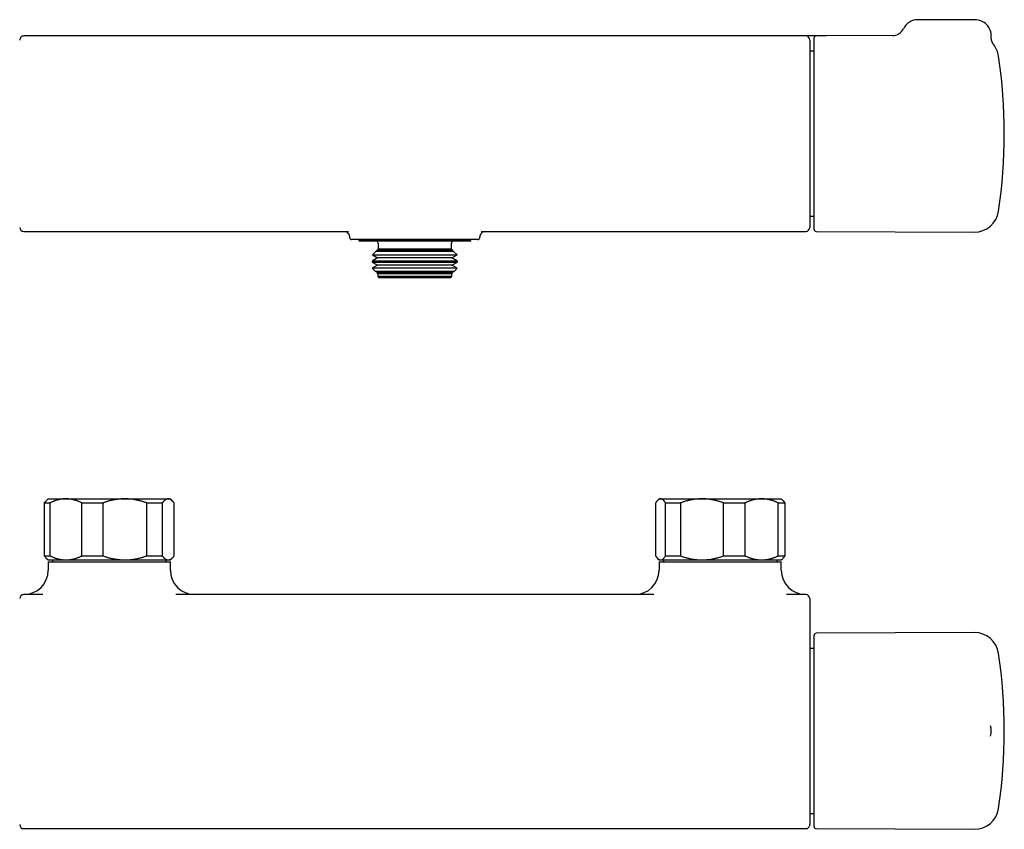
# Model space of a CAD drawing. Header units: millimetres. Extents: x 8 to 671, y 12 to 335.
# Tile 2 of 5: x 185 to 427, y 136 to 335. Entities that reach past the tile are written whole.
import ezdxf

# ---------------------------------------------------------------- set-up
doc = ezdxf.new("R2010")
doc.units = ezdxf.units.MM

msp = doc.modelspace()

# ---------------------------------------------------------------- linework, layer by layer
at = {"color": 7, "linetype": 'Continuous', "lineweight": 30}
for p, q in [((419.7, 334.5), (405.7, 334.5)), ((383.28, 330.51), (186.15, 330.51)), ((380.2, 283), (380.2, 330)), ((399.43, 330.58), (380.7, 330.5)), ((380.2, 326.77), (379.15, 326.77)), ((424.31, 328.33), (424.31, 328.33)), ((379.15, 286.23), (380.2, 286.23)), ((186.15, 282.49), (265.88, 282.49)), ((266.15, 280.98), (266.15, 280.98)), ((267.78, 280.5), (267.65, 280.5)), ((268.4, 280.5), (268.4, 280.3)), ((293.02, 280.5), (271.28, 280.5)), ((295.9, 280.3), (295.9, 280.5)), ((296.64, 280.5), (296.52, 280.5)), ((298.15, 280.98), (298.15, 280.98)), ((298.42, 282.49), (378.15, 282.49)), ((378.15, 282.49), (378.15, 282.49)), ((380.7, 282.5), (419.53, 282.33)), ((268.4, 280.3), (268.6, 280.1)), ((295.9, 280.3), (268.4, 280.3)), ((295.7, 280.1), (268.6, 280.1)), ((273.15, 278.1), (272.91, 277.86)), ((273.15, 279.6), (273.15, 278.1)), ((291.15, 278.1), (273.15, 278.1)), ((291.15, 278.1), (291.15, 279.6)), ((291.39, 277.86), (291.15, 278.1)), ((295.7, 280.1), (295.9, 280.3)), ((273.03, 275.99), (271.67, 275.21)), ((272.6, 277.55), (271.77, 276.72)), ((271.77, 276.72), (273.03, 275.99)), ((271.77, 276.72), (285.19, 276.72)), ((273.03, 277.79), (272.6, 277.55)), ((291.7, 277.55), (272.6, 277.55)), ((272.91, 277.86), (273.03, 277.79)), ((272.91, 277.86), (284.86, 277.86)), ((291.27, 277.79), (273.03, 277.79)), ((291.27, 275.99), (273.03, 275.99)), ((284.86, 277.86), (291.39, 277.86)), ((285.19, 276.72), (292.53, 276.72)), ((291.27, 277.79), (291.39, 277.86)), ((291.7, 277.55), (291.27, 277.79)), ((291.27, 275.99), (292.53, 276.72)), ((292.63, 275.21), (291.27, 275.99)), ((292.53, 276.72), (291.7, 277.55)), ((271.67, 275.21), (271.67, 274.98)), ((292.63, 275.21), (271.67, 275.21)), ((271.67, 274.98), (273.03, 274.19)), ((271.67, 274.98), (285.22, 274.98)), ((273.03, 274.19), (271.71, 273.44)), ((271.71, 273.44), (272.39, 272.76)), ((292.59, 273.44), (271.71, 273.44)), ((291.27, 274.19), (273.03, 274.19)), ((285.22, 274.98), (292.63, 274.98)), ((291.27, 274.19), (292.63, 274.98)), ((292.59, 273.44), (291.27, 274.19)), ((291.91, 272.76), (292.59, 273.44)), ((292.63, 274.98), (292.63, 275.21)), ((272.39, 272.76), (273.03, 272.39)), ((272.39, 272.76), (285.01, 272.76)), ((273.03, 272.39), (272.85, 272.3)), ((272.85, 272.3), (273.05, 272.1)), ((291.45, 272.3), (272.85, 272.3)), ((291.27, 272.39), (273.03, 272.39)), ((273.05, 272.1), (273.05, 271.4)), ((291.25, 272.1), (273.05, 272.1)), ((273.05, 271.4), (273.35, 271.1)), ((291.25, 271.4), (273.05, 271.4)), ((290.95, 271.1), (273.35, 271.1)), ((285.01, 272.76), (291.91, 272.76)), ((290.95, 271.1), (291.25, 271.4)), ((291.25, 272.1), (291.45, 272.3)), ((291.25, 271.4), (291.25, 272.1)), ((291.27, 272.39), (291.91, 272.76)), ((291.45, 272.3), (291.27, 272.39)), ((191.21, 215.81), (192.58, 215.81)), ((191.21, 202.81), (191.21, 215.81)), ((192.15, 216.81), (191.6, 216.27)), ((192.15, 216.81), (196.5, 216.81)), ((192.58, 215.81), (192.58, 202.81)), ((196.5, 216.81), (210.98, 216.81)), ((200.43, 215.81), (205.6, 215.81)), ((200.43, 202.81), (200.43, 215.81)), ((205.6, 215.81), (205.6, 202.81)), ((210.98, 216.81), (221.62, 216.81)), ((216.36, 202.81), (216.36, 215.81)), ((216.36, 215.81), (220.16, 215.81)), ((220.16, 215.81), (220.16, 202.81)), ((221.62, 216.81), (222.15, 216.81)), ((222.69, 216.27), (222.15, 216.81)), ((223.08, 202.81), (223.08, 215.81)), ((341.29, 215.81), (341.29, 202.81)), ((342.15, 216.81), (341.78, 216.44)), ((342.15, 216.81), (342.51, 216.81)), ((342.51, 216.81), (352.67, 216.81)), ((343.73, 215.81), (347.36, 215.81)), ((343.73, 202.81), (343.73, 215.81)), ((347.36, 215.81), (347.36, 202.81)), ((352.67, 216.81), (367.31, 216.81)), ((357.99, 202.81), (357.99, 215.81)), ((357.99, 215.81), (363.21, 215.81)), ((363.21, 215.81), (363.21, 202.81)), ((367.31, 216.81), (372.15, 216.81)), ((371.41, 202.81), (371.41, 215.81)), ((371.41, 215.81), (373, 215.81)), ((372.52, 216.44), (372.15, 216.81)), ((373, 215.81), (373, 202.81)), ((191.21, 202.81), (192.58, 202.81)), ((191.6, 202.36), (192.15, 201.81)), ((192.15, 201.81), (196.5, 201.81)), ((192.15, 201.31), (192.15, 199.31)), ((192.15, 201.31), (222.15, 201.31)), ((193.19, 201.81), (193.19, 201.31)), ((196.5, 201.81), (210.98, 201.81)), ((200.43, 202.81), (205.6, 202.81)), ((210.98, 201.81), (221.62, 201.81)), ((216.36, 202.81), (220.16, 202.81)), ((221.11, 201.31), (221.11, 201.81)), ((221.62, 201.81), (222.15, 201.81)), ((222.15, 201.81), (222.69, 202.36)), ((222.15, 199.31), (222.15, 201.31)), ((341.78, 202.18), (342.15, 201.81)), ((342.15, 201.81), (342.51, 201.81)), ((342.15, 201.31), (342.15, 199.31)), ((342.15, 201.31), (372.15, 201.31)), ((342.51, 201.81), (352.67, 201.81)), ((343.19, 201.81), (343.19, 201.31)), ((343.73, 202.81), (347.36, 202.81)), ((352.67, 201.81), (367.31, 201.81)), ((357.99, 202.81), (363.21, 202.81)), ((367.31, 201.81), (372.15, 201.81)), ((371.11, 201.31), (371.11, 201.81)), ((371.41, 202.81), (373, 202.81)), ((372.15, 201.81), (372.52, 202.18)), ((372.15, 199.31), (372.15, 201.31)), ((190.84, 193.31), (186.15, 193.31)), ((340.84, 193.31), (223.46, 193.31)), ((378.15, 193.31), (373.46, 193.31)), ((419.53, 183.98), (380.7, 183.81)), ((380.2, 159.81), (380.2, 183.31)), ((380.2, 180.08), (379.15, 180.08)), ((380.2, 136.31), (380.2, 159.81)), ((423.49, 158.52), (423.49, 158.53)), ((379.15, 139.54), (380.2, 139.54)), ((186.15, 135.8), (378.15, 135.8)), ((380.7, 135.81), (419.53, 135.64))]:
    msp.add_line(p, q, dxfattribs=at)
for centre, radius, start, end in [((405.7, 330.5), 4, 90, 153.8603), ((419.7, 330.5), 4, 357.2494, 90), ((399.42, 333.58), 3, 270.2669, 333.8615), ((186.15, 329.51), 1, 89.9991, 179.9995), ((378.15, 329.51), 1, 360, 89.9974), ((380.7, 330), 0.5, 90.25, 180), ((419.56, 324.67), 6, 8.4268, 37.6088), ((296.9, 306.5), 130, 351.5732, 8.4268), ((419.56, 288.33), 6, 269.75, 351.5732), ((186.15, 283.49), 1, 180.0025, 270.0001), ((378.15, 283.49), 1, 269.9995, 359.9988), ((380.7, 283), 0.5, 180, 269.75), ((266.65, 281), 0.5, 181.8624, 269.9996), ((297.65, 281), 0.5, 270, 358.1372), ((272.65, 279.6), 0.5, 0, 90), ((291.65, 279.6), 0.5, 90, 180), ((186.15, 199.31), 6, 270, 0), ((228.15, 199.31), 6, 180, 270), ((336.15, 199.31), 6, 270, 0), ((378.15, 199.31), 6, 180, 270), ((186.15, 192.31), 1, 90, 180), ((378.15, 192.31), 1, 0, 90), ((380.7, 183.31), 0.5, 90.25, 180), ((419.56, 177.98), 6, 8.4268, 90.25), ((296.9, 159.81), 130, 351.5732, 8.4268), ((419.7, 159.81), 4, 341.2599, 18.7557), ((419.56, 141.64), 6, 269.75, 351.5732), ((186.15, 136.8), 1, 180.0002, 269.9992), ((378.15, 136.8), 1, 269.9995, 359.9997), ((380.7, 136.31), 0.5, 180, 269.75)]:
    msp.add_arc(centre, radius, start, end, dxfattribs=at)
for points, knots in [([(379.15, 329.51), (379.15, 329.51), (379.15, 329.51), (379.15, 329.5), (379.15, 329.49), (379.15, 329.46), (379.15, 329.42), (379.15, 329.37), (379.15, 329.32), (379.15, 329.25), (379.15, 329.17), (379.15, 329.09), (379.15, 328.99), (379.15, 328.88), (379.15, 328.77), (379.15, 328.64), (379.15, 328.51), (379.15, 328.37), (379.15, 328.21), (379.15, 328.05), (379.15, 327.87), (379.15, 327.68), (379.15, 327.48), (379.15, 327.27), (379.15, 327.05), (379.15, 326.82), (379.15, 326.59), (379.15, 326.35), (379.15, 326.1), (379.15, 325.85), (379.15, 325.59), (379.15, 325.32), (379.15, 325.04), (379.15, 324.75), (379.15, 324.46), (379.15, 324.15), (379.15, 323.83), (379.15, 323.5), (379.15, 323.16), (379.15, 322.81), (379.15, 322.45), (379.15, 322.09), (379.15, 321.73), (379.15, 321.37), (379.15, 321), (379.15, 320.63), (379.15, 320.25), (379.15, 319.86), (379.15, 319.47), (379.15, 319.07), (379.15, 318.67), (379.15, 318.26), (379.15, 317.83), (379.15, 317.39), (379.15, 316.95), (379.15, 316.5), (379.15, 316.05), (379.15, 315.59), (379.15, 315.15), (379.15, 314.7), (379.15, 314.26), (379.15, 313.81), (379.15, 313.35), (379.15, 312.9), (379.15, 312.44), (379.15, 311.98), (379.15, 311.51), (379.15, 311.04), (379.15, 310.56), (379.15, 310.07), (379.15, 309.57), (379.15, 309.08), (379.15, 308.58), (379.15, 308.09), (379.15, 307.61), (379.15, 307.13), (379.15, 306.66), (379.15, 306.19), (379.15, 305.71), (379.15, 305.24), (379.15, 304.76), (379.15, 304.28), (379.15, 303.8), (379.15, 303.32), (379.15, 302.84), (379.15, 302.35), (379.15, 301.86), (379.15, 301.37), (379.15, 300.88), (379.15, 300.41), (379.15, 299.94), (379.15, 299.49), (379.15, 299.04), (379.15, 298.59), (379.15, 298.14), (379.15, 297.7), (379.15, 297.26), (379.15, 296.83), (379.15, 296.4), (379.15, 295.97), (379.15, 295.53), (379.15, 295.1), (379.15, 294.67), (379.15, 294.24), (379.15, 293.82), (379.15, 293.41), (379.15, 293.02), (379.15, 292.63), (379.15, 292.26), (379.15, 291.88), (379.15, 291.52), (379.15, 291.16), (379.15, 290.81), (379.15, 290.46), (379.15, 290.12), (379.15, 289.79), (379.15, 289.45), (379.15, 289.12), (379.15, 288.8), (379.15, 288.48), (379.15, 288.17), (379.15, 287.88), (379.15, 287.6), (379.15, 287.33), (379.15, 287.07), (379.15, 286.82), (379.15, 286.58), (379.15, 286.34), (379.15, 286.12), (379.15, 285.9), (379.15, 285.69), (379.15, 285.49), (379.15, 285.3), (379.15, 285.11), (379.15, 284.93), (379.15, 284.76), (379.15, 284.6), (379.15, 284.45), (379.15, 284.32), (379.15, 284.2), (379.15, 284.08), (379.15, 283.98), (379.15, 283.89), (379.15, 283.8), (379.15, 283.73), (379.15, 283.67), (379.15, 283.61), (379.15, 283.57), (379.15, 283.53), (379.15, 283.5), (379.15, 283.49), (379.15, 283.49), (379.15, 283.49)], [0, 0, 0, 0, 0.003366, 0.009755, 0.016144, 0.022531, 0.029016, 0.035503, 0.041989, 0.048474, 0.055056, 0.061637, 0.06823, 0.074823, 0.081395, 0.087968, 0.094541, 0.101139, 0.107737, 0.114335, 0.121226, 0.128118, 0.135009, 0.14193, 0.148851, 0.155771, 0.162367, 0.168962, 0.175569, 0.182176, 0.188762, 0.195349, 0.201936, 0.208547, 0.21516, 0.221772, 0.228677, 0.235583, 0.242489, 0.249425, 0.256361, 0.263296, 0.269893, 0.27649, 0.283098, 0.289706, 0.296294, 0.302882, 0.30947, 0.316083, 0.322696, 0.329309, 0.336216, 0.343123, 0.35003, 0.356966, 0.363903, 0.37084, 0.377423, 0.384007, 0.390602, 0.397197, 0.403771, 0.410346, 0.416921, 0.423521, 0.430121, 0.436721, 0.443614, 0.450508, 0.457401, 0.464322, 0.471245, 0.478167, 0.484711, 0.491257, 0.497804, 0.50435, 0.510894, 0.517509, 0.524127, 0.530745, 0.537362, 0.543978, 0.550865, 0.557753, 0.56464, 0.571556, 0.578473, 0.585389, 0.591966, 0.598542, 0.60513, 0.611718, 0.618286, 0.624854, 0.631421, 0.638014, 0.644608, 0.6512, 0.658087, 0.664975, 0.671862, 0.678778, 0.685695, 0.692611, 0.699203, 0.705796, 0.712399, 0.719003, 0.725586, 0.73217, 0.738753, 0.745361, 0.751971, 0.758579, 0.765483, 0.772388, 0.779291, 0.786225, 0.793159, 0.800092, 0.806675, 0.813258, 0.819852, 0.826446, 0.833019, 0.839593, 0.846167, 0.852766, 0.859366, 0.865965, 0.872855, 0.879747, 0.886638, 0.893559, 0.90048, 0.9074, 0.913983, 0.920565, 0.927159, 0.933753, 0.940326, 0.9469, 0.953474, 0.960072, 0.966672, 0.97327, 0.980161, 0.987053, 0.993944, 1, 1, 1, 1]), ([(424.32, 328.33), (424.31, 328.34), (424.28, 328.37), (424.24, 328.43), (424.2, 328.49), (424.16, 328.56), (424.12, 328.62), (424.07, 328.69), (424.04, 328.77), (424, 328.84), (423.96, 328.92), (423.93, 328.99), (423.9, 329.07), (423.87, 329.15), (423.84, 329.23), (423.81, 329.31), (423.79, 329.39), (423.77, 329.47), (423.75, 329.56), (423.74, 329.64), (423.72, 329.72), (423.71, 329.81), (423.7, 329.89), (423.7, 329.98), (423.69, 330.06), (423.69, 330.15), (423.69, 330.23), (423.69, 330.28), (423.69, 330.31)], [0, 0, 0, 0, 0.020969, 0.055779, 0.092201, 0.129637, 0.167761, 0.206363, 0.245307, 0.284502, 0.323886, 0.363417, 0.403062, 0.442799, 0.482611, 0.522485, 0.56241, 0.602379, 0.642386, 0.682424, 0.72249, 0.76258, 0.802692, 0.842823, 0.88297, 0.923133, 0.963309, 1, 1, 1, 1]), ([(265.29, 282.49), (265.3, 282.48), (265.32, 282.47), (265.34, 282.46), (265.37, 282.44), (265.4, 282.42), (265.44, 282.39), (265.47, 282.37), (265.5, 282.34), (265.54, 282.31), (265.57, 282.27), (265.61, 282.24), (265.65, 282.2), (265.68, 282.16), (265.72, 282.12), (265.76, 282.08), (265.79, 282.03), (265.83, 281.98), (265.86, 281.93), (265.89, 281.87), (265.93, 281.81), (265.96, 281.75), (265.99, 281.69), (266.01, 281.63), (266.04, 281.57), (266.06, 281.5), (266.08, 281.43), (266.1, 281.36), (266.11, 281.29), (266.13, 281.22), (266.14, 281.15), (266.14, 281.08), (266.15, 281.02), (266.15, 280.99), (266.15, 280.98)], [0, 0, 0, 0, 0.022919, 0.056265, 0.089127, 0.12158, 0.153696, 0.185547, 0.217201, 0.248721, 0.280166, 0.311591, 0.343036, 0.374534, 0.406122, 0.437776, 0.469856, 0.50166, 0.533609, 0.565702, 0.597932, 0.630282, 0.662736, 0.695272, 0.727868, 0.760503, 0.793157, 0.825812, 0.858451, 0.891062, 0.923633, 0.956155, 0.988619, 1, 1, 1, 1]), ([(267.65, 280.5), (267.61, 280.5), (267.53, 280.5), (267.41, 280.5), (267.3, 280.5), (267.2, 280.5), (267.11, 280.5), (267.02, 280.5), (266.95, 280.5), (266.88, 280.5), (266.83, 280.5), (266.78, 280.5), (266.73, 280.5), (266.7, 280.5), (266.67, 280.5), (266.66, 280.5), (266.65, 280.5), (266.65, 280.5), (266.65, 280.5)], [0, 0, 0, 0, 0.064856, 0.1297121, 0.1947157, 0.2597193, 0.3234086, 0.387115, 0.4508215, 0.514511, 0.5781982, 0.6419019, 0.7056058, 0.7692933, 0.8351917, 0.9011078, 0.9670243, 1, 1, 1, 1]), ([(268.45, 280.5), (268.39, 280.5), (268.26, 280.5), (268.09, 280.5), (267.93, 280.5), (267.83, 280.5), (267.78, 280.5)], [0, 0, 0, 0, 0.249591, 0.499182, 0.749591, 1, 1, 1, 1]), ([(271.28, 280.5), (271.19, 280.5), (271.01, 280.5), (270.74, 280.5), (270.48, 280.5), (270.23, 280.5), (269.98, 280.5), (269.74, 280.5), (269.51, 280.5), (269.28, 280.5), (269.06, 280.5), (268.85, 280.5), (268.64, 280.5), (268.51, 280.5), (268.45, 280.5)], [0, 0, 0, 0, 0.082313, 0.164645, 0.246975, 0.329285, 0.411619, 0.493977, 0.576332, 0.658663, 0.743982, 0.829334, 0.914684, 1, 1, 1, 1]), ([(295.85, 280.5), (295.79, 280.5), (295.67, 280.5), (295.47, 280.5), (295.26, 280.5), (295.05, 280.5), (294.82, 280.5), (294.59, 280.5), (294.35, 280.5), (294.1, 280.5), (293.85, 280.5), (293.58, 280.5), (293.3, 280.5), (293.11, 280.5), (293.02, 280.5)], [0, 0, 0, 0, 0.082182, 0.164393, 0.246607, 0.328792, 0.41095, 0.493132, 0.575317, 0.657478, 0.743096, 0.828737, 0.914379, 1, 1, 1, 1]), ([(296.52, 280.5), (296.47, 280.5), (296.37, 280.5), (296.21, 280.5), (296.04, 280.5), (295.91, 280.5), (295.85, 280.5)], [0, 0, 0, 0, 0.249589, 0.499178, 0.749589, 1, 1, 1, 1]), ([(297.65, 280.5), (297.65, 280.5), (297.65, 280.5), (297.64, 280.5), (297.62, 280.5), (297.59, 280.5), (297.55, 280.5), (297.49, 280.5), (297.43, 280.5), (297.35, 280.5), (297.27, 280.5), (297.17, 280.5), (297.08, 280.5), (296.98, 280.5), (296.88, 280.5), (296.77, 280.5), (296.68, 280.5), (296.64, 280.5)], [0, 0, 0, 0, 0.042098, 0.106896, 0.180171, 0.253471, 0.32677, 0.400045, 0.473324, 0.546629, 0.619933, 0.693212, 0.754554, 0.81592, 0.877293, 0.938658, 1, 1, 1, 1]), ([(298.15, 280.98), (298.15, 280.99), (298.15, 281.02), (298.16, 281.08), (298.16, 281.15), (298.17, 281.22), (298.18, 281.29), (298.2, 281.36), (298.22, 281.42), (298.24, 281.49), (298.26, 281.56), (298.28, 281.62), (298.31, 281.68), (298.34, 281.74), (298.37, 281.8), (298.4, 281.86), (298.43, 281.91), (298.46, 281.96), (298.5, 282.01), (298.53, 282.06), (298.57, 282.1), (298.6, 282.14), (298.63, 282.18), (298.66, 282.21), (298.7, 282.25), (298.73, 282.28), (298.77, 282.31), (298.8, 282.34), (298.83, 282.37), (298.87, 282.39), (298.9, 282.42), (298.93, 282.44), (298.96, 282.46), (298.98, 282.47), (299, 282.48), (299, 282.49)], [0, 0, 0, 0, 0.00946, 0.042044, 0.074572, 0.107037, 0.139437, 0.171766, 0.204023, 0.236201, 0.268296, 0.300303, 0.332215, 0.364025, 0.395726, 0.427312, 0.458779, 0.490122, 0.521341, 0.55244, 0.583425, 0.609544, 0.635275, 0.665821, 0.696239, 0.726609, 0.756971, 0.787362, 0.817826, 0.848416, 0.87919, 0.910207, 0.941528, 0.973217, 1, 1, 1, 1]), ([(191.21, 215.81), (191.25, 215.86), (191.33, 215.96), (191.44, 216.09), (191.53, 216.19), (191.58, 216.24), (191.61, 216.27)], [0, 0, 0, 0, 0.298875, 0.597747, 0.822734, 1, 1, 1, 1]), ([(196.5, 216.81), (196.46, 216.81), (196.33, 216.81), (196.11, 216.8), (195.86, 216.78), (195.61, 216.76), (195.36, 216.72), (195.12, 216.68), (194.89, 216.64), (194.68, 216.59), (194.44, 216.53), (194.16, 216.45), (193.87, 216.35), (193.6, 216.26), (193.34, 216.16), (193.09, 216.05), (192.83, 215.93), (192.67, 215.85), (192.58, 215.81)], [0, 0, 0, 0, 0.034083, 0.097391, 0.160725, 0.224069, 0.287405, 0.350715, 0.403935, 0.45716, 0.51038, 0.588809, 0.667238, 0.733776, 0.800332, 0.866897, 0.933458, 1, 1, 1, 1]), ([(200.43, 215.81), (200.34, 215.85), (200.18, 215.93), (199.93, 216.04), (199.68, 216.15), (199.42, 216.25), (199.18, 216.34), (198.95, 216.41), (198.74, 216.48), (198.52, 216.54), (198.31, 216.59), (198.09, 216.64), (197.86, 216.69), (197.6, 216.73), (197.33, 216.77), (197.05, 216.79), (196.78, 216.81), (196.6, 216.81), (196.5, 216.81)], [0, 0, 0, 0, 0.065617, 0.131252, 0.19689, 0.262521, 0.328134, 0.383158, 0.438187, 0.493212, 0.547625, 0.602042, 0.656455, 0.725142, 0.793864, 0.862595, 0.931314, 1, 1, 1, 1]), ([(210.98, 216.81), (210.88, 216.81), (210.68, 216.81), (210.38, 216.8), (210.08, 216.78), (209.78, 216.76), (209.48, 216.73), (209.21, 216.7), (208.96, 216.67), (208.74, 216.63), (208.51, 216.6), (208.29, 216.56), (208.07, 216.51), (207.85, 216.47), (207.63, 216.42), (207.39, 216.36), (207.11, 216.29), (206.8, 216.2), (206.5, 216.11), (206.2, 216.02), (205.9, 215.92), (205.7, 215.85), (205.6, 215.81)], [0, 0, 0, 0, 0.054453, 0.108912, 0.163365, 0.218023, 0.272687, 0.327346, 0.368623, 0.4099, 0.451213, 0.492526, 0.533023, 0.573521, 0.614049, 0.654576, 0.71207, 0.769569, 0.827064, 0.884708, 0.942355, 1, 1, 1, 1]), ([(216.36, 215.81), (216.22, 215.86), (215.95, 215.96), (215.53, 216.09), (215.11, 216.22), (214.73, 216.32), (214.4, 216.4), (214.12, 216.46), (213.83, 216.52), (213.54, 216.58), (213.26, 216.63), (212.95, 216.67), (212.61, 216.72), (212.25, 216.75), (211.88, 216.78), (211.52, 216.8), (211.22, 216.81), (211.04, 216.81), (210.98, 216.81)], [0, 0, 0, 0, 0.079536, 0.159092, 0.238644, 0.318175, 0.371508, 0.424845, 0.478178, 0.530957, 0.58374, 0.636519, 0.702911, 0.769333, 0.835765, 0.902185, 0.968576, 1, 1, 1, 1]), ([(221.62, 216.81), (221.61, 216.81), (221.56, 216.81), (221.48, 216.8), (221.38, 216.78), (221.29, 216.76), (221.2, 216.72), (221.1, 216.68), (221.01, 216.63), (220.92, 216.57), (220.82, 216.5), (220.73, 216.43), (220.64, 216.35), (220.54, 216.26), (220.45, 216.16), (220.35, 216.05), (220.26, 215.93), (220.19, 215.85), (220.16, 215.81)], [0, 0, 0, 0, 0.034083, 0.097391, 0.1607252, 0.2240691, 0.2874052, 0.3507148, 0.4140031, 0.4773132, 0.5406325, 0.6039463, 0.6672378, 0.7337758, 0.800332, 0.8668969, 0.933458, 1, 1, 1, 1]), ([(223.08, 215.81), (223.05, 215.86), (222.97, 215.96), (222.86, 216.09), (222.76, 216.19), (222.68, 216.29), (222.59, 216.37), (222.5, 216.44), (222.42, 216.51), (222.34, 216.57), (222.25, 216.62), (222.16, 216.67), (222.07, 216.72), (221.97, 216.75), (221.88, 216.78), (221.8, 216.8), (221.71, 216.81), (221.65, 216.81), (221.62, 216.81)], [0, 0, 0, 0, 0.081942, 0.163884, 0.225568, 0.287264, 0.348958, 0.410641, 0.465358, 0.520081, 0.574798, 0.63806, 0.701338, 0.764615, 0.827875, 0.885248, 0.942627, 1, 1, 1, 1]), ([(342.51, 216.81), (342.5, 216.81), (342.46, 216.81), (342.39, 216.8), (342.32, 216.78), (342.24, 216.76), (342.16, 216.72), (342.08, 216.68), (342.01, 216.64), (341.95, 216.59), (341.88, 216.54), (341.82, 216.48), (341.76, 216.42), (341.69, 216.34), (341.61, 216.26), (341.53, 216.16), (341.45, 216.05), (341.37, 215.93), (341.32, 215.85), (341.29, 215.81)], [0, 0, 0, 0, 0.031424, 0.094899, 0.158401, 0.221913, 0.285416, 0.348893, 0.402256, 0.455625, 0.508989, 0.561409, 0.613834, 0.666254, 0.732989, 0.799742, 0.866504, 0.933261, 1, 1, 1, 1]), ([(343.73, 215.81), (343.7, 215.85), (343.65, 215.93), (343.58, 216.04), (343.5, 216.15), (343.42, 216.25), (343.34, 216.34), (343.27, 216.41), (343.21, 216.48), (343.14, 216.54), (343.07, 216.59), (343.01, 216.64), (342.93, 216.69), (342.85, 216.73), (342.77, 216.77), (342.68, 216.79), (342.6, 216.81), (342.54, 216.81), (342.51, 216.81)], [0, 0, 0, 0, 0.065617, 0.131252, 0.19689, 0.262521, 0.328134, 0.383158, 0.438187, 0.493212, 0.547625, 0.602042, 0.656455, 0.725142, 0.793864, 0.862595, 0.931314, 1, 1, 1, 1]), ([(352.67, 216.81), (352.61, 216.81), (352.43, 216.81), (352.14, 216.8), (351.8, 216.78), (351.46, 216.76), (351.12, 216.72), (350.77, 216.68), (350.43, 216.63), (350.1, 216.57), (349.76, 216.5), (349.42, 216.43), (349.08, 216.35), (348.74, 216.26), (348.39, 216.16), (348.04, 216.05), (347.7, 215.93), (347.47, 215.85), (347.36, 215.81)], [0, 0, 0, 0, 0.034083, 0.097391, 0.160725, 0.224069, 0.287405, 0.350715, 0.414003, 0.477313, 0.540632, 0.603946, 0.667238, 0.733776, 0.800332, 0.866897, 0.933458, 1, 1, 1, 1]), ([(357.99, 215.81), (357.85, 215.86), (357.57, 215.96), (357.18, 216.09), (356.82, 216.19), (356.5, 216.29), (356.17, 216.37), (355.86, 216.44), (355.55, 216.51), (355.26, 216.57), (354.95, 216.62), (354.63, 216.67), (354.29, 216.72), (353.95, 216.75), (353.62, 216.78), (353.29, 216.8), (352.98, 216.81), (352.78, 216.81), (352.67, 216.81)], [0, 0, 0, 0, 0.081942, 0.163884, 0.225568, 0.287264, 0.348958, 0.410641, 0.465358, 0.520081, 0.574798, 0.63806, 0.701338, 0.764615, 0.827875, 0.885248, 0.942627, 1, 1, 1, 1]), ([(367.31, 216.81), (367.26, 216.81), (367.13, 216.81), (366.9, 216.8), (366.64, 216.78), (366.37, 216.76), (366.11, 216.72), (365.86, 216.68), (365.63, 216.64), (365.41, 216.59), (365.15, 216.53), (364.87, 216.45), (364.56, 216.35), (364.28, 216.26), (364.01, 216.16), (363.74, 216.05), (363.48, 215.93), (363.3, 215.85), (363.21, 215.81)], [0, 0, 0, 0, 0.034083, 0.097391, 0.160725, 0.224069, 0.287405, 0.350715, 0.403935, 0.45716, 0.51038, 0.588809, 0.667238, 0.733776, 0.800332, 0.866897, 0.933458, 1, 1, 1, 1]), ([(371.41, 215.81), (371.32, 215.85), (371.15, 215.93), (370.88, 216.04), (370.62, 216.15), (370.36, 216.25), (370.1, 216.34), (369.87, 216.41), (369.64, 216.48), (369.42, 216.54), (369.19, 216.59), (368.97, 216.64), (368.72, 216.69), (368.46, 216.73), (368.17, 216.77), (367.88, 216.79), (367.6, 216.81), (367.4, 216.81), (367.31, 216.81)], [0, 0, 0, 0, 0.065617, 0.131252, 0.19689, 0.262521, 0.328134, 0.383158, 0.438187, 0.493212, 0.547625, 0.602042, 0.656455, 0.725142, 0.793864, 0.862595, 0.931314, 1, 1, 1, 1]), ([(372.52, 216.44), (372.53, 216.43), (372.55, 216.41), (372.6, 216.36), (372.66, 216.29), (372.73, 216.2), (372.8, 216.11), (372.87, 216.02), (372.94, 215.92), (372.98, 215.85), (373, 215.81)], [0, 0, 0, 0, 0.044128, 0.144501, 0.286895, 0.4293, 0.571695, 0.714459, 0.857234, 1, 1, 1, 1]), ([(191.61, 202.36), (191.58, 202.38), (191.53, 202.43), (191.44, 202.53), (191.33, 202.66), (191.25, 202.76), (191.21, 202.81)], [0, 0, 0, 0, 0.1693619, 0.3924186, 0.696208, 1, 1, 1, 1]), ([(192.58, 202.81), (192.66, 202.77), (192.83, 202.69), (193.08, 202.58), (193.33, 202.47), (193.59, 202.37), (193.83, 202.28), (194.06, 202.21), (194.27, 202.14), (194.49, 202.08), (194.7, 202.03), (194.92, 201.98), (195.15, 201.93), (195.41, 201.89), (195.68, 201.85), (195.95, 201.83), (196.23, 201.81), (196.41, 201.81), (196.5, 201.81)], [0, 0, 0, 0, 0.065617, 0.131252, 0.19689, 0.262521, 0.328134, 0.383158, 0.438187, 0.493212, 0.547625, 0.602042, 0.656455, 0.725142, 0.793864, 0.862595, 0.931314, 1, 1, 1, 1]), ([(196.5, 201.81), (196.55, 201.81), (196.68, 201.81), (196.89, 201.82), (197.15, 201.84), (197.4, 201.86), (197.65, 201.9), (197.89, 201.94), (198.12, 201.98), (198.33, 202.03), (198.57, 202.09), (198.84, 202.17), (199.13, 202.27), (199.41, 202.37), (199.67, 202.47), (199.92, 202.57), (200.17, 202.69), (200.34, 202.77), (200.43, 202.81)], [0, 0, 0, 0, 0.034083, 0.097391, 0.160725, 0.224069, 0.287405, 0.350715, 0.403935, 0.45716, 0.51038, 0.588809, 0.667238, 0.733776, 0.800332, 0.866897, 0.933458, 1, 1, 1, 1]), ([(205.6, 202.81), (205.74, 202.76), (206.02, 202.66), (206.4, 202.54), (206.74, 202.44), (207.03, 202.36), (207.3, 202.28), (207.54, 202.22), (207.77, 202.17), (207.99, 202.13), (208.21, 202.08), (208.43, 202.04), (208.65, 202), (208.87, 201.97), (209.13, 201.93), (209.41, 201.9), (209.72, 201.87), (210.03, 201.84), (210.35, 201.82), (210.66, 201.81), (210.87, 201.81), (210.98, 201.81)], [0, 0, 0, 0, 0.081942, 0.163883, 0.218632, 0.273383, 0.328131, 0.369386, 0.41064, 0.451925, 0.493209, 0.534004, 0.574798, 0.615626, 0.656453, 0.713592, 0.770737, 0.827876, 0.885248, 0.942628, 1, 1, 1, 1]), ([(210.98, 201.81), (211.04, 201.81), (211.21, 201.81), (211.5, 201.82), (211.85, 201.84), (212.2, 201.86), (212.54, 201.9), (212.87, 201.94), (213.18, 201.98), (213.47, 202.03), (213.76, 202.08), (214.04, 202.14), (214.32, 202.2), (214.63, 202.28), (214.96, 202.36), (215.31, 202.46), (215.67, 202.57), (216.02, 202.69), (216.25, 202.77), (216.36, 202.81)], [0, 0, 0, 0, 0.031424, 0.094899, 0.158401, 0.221913, 0.285416, 0.348893, 0.402256, 0.455625, 0.508989, 0.561409, 0.613834, 0.666254, 0.732989, 0.799742, 0.866504, 0.933261, 1, 1, 1, 1]), ([(220.16, 202.81), (220.2, 202.76), (220.28, 202.66), (220.39, 202.53), (220.48, 202.43), (220.57, 202.33), (220.66, 202.25), (220.75, 202.17), (220.85, 202.1), (220.95, 202.03), (221.05, 201.97), (221.15, 201.92), (221.24, 201.88), (221.34, 201.85), (221.43, 201.83), (221.53, 201.81), (221.59, 201.81), (221.62, 201.81)], [0, 0, 0, 0, 0.081943, 0.163884, 0.225569, 0.287265, 0.348959, 0.410642, 0.477602, 0.54459, 0.611585, 0.678569, 0.745525, 0.809135, 0.872763, 0.936391, 1, 1, 1, 1]), ([(221.62, 201.81), (221.64, 201.81), (221.69, 201.81), (221.77, 201.82), (221.87, 201.84), (221.97, 201.87), (222.07, 201.9), (222.17, 201.95), (222.26, 202), (222.34, 202.06), (222.42, 202.11), (222.5, 202.18), (222.58, 202.25), (222.67, 202.33), (222.76, 202.42), (222.86, 202.53), (222.97, 202.66), (223.05, 202.76), (223.08, 202.81)], [0, 0, 0, 0, 0.034083, 0.1001205, 0.1661964, 0.2322933, 0.2983923, 0.3644731, 0.430514, 0.4832684, 0.5360272, 0.588782, 0.6499353, 0.7110998, 0.7722657, 0.8334207, 0.91671, 1, 1, 1, 1]), ([(341.29, 202.81), (341.33, 202.76), (341.39, 202.66), (341.48, 202.53), (341.58, 202.41), (341.66, 202.3), (341.74, 202.22), (341.8, 202.16), (341.87, 202.1), (341.93, 202.04), (342, 201.99), (342.07, 201.95), (342.14, 201.9), (342.23, 201.87), (342.31, 201.84), (342.39, 201.82), (342.46, 201.81), (342.5, 201.81), (342.51, 201.81)], [0, 0, 0, 0, 0.0795355, 0.1590915, 0.2386441, 0.3181748, 0.3715082, 0.4248453, 0.4781782, 0.530957, 0.5837401, 0.6365186, 0.7029108, 0.7693334, 0.8357651, 0.9021855, 0.9685757, 1, 1, 1, 1]), ([(342.51, 201.81), (342.54, 201.81), (342.59, 201.81), (342.68, 201.83), (342.76, 201.85), (342.84, 201.88), (342.91, 201.92), (342.99, 201.96), (343.05, 202.01), (343.12, 202.07), (343.19, 202.12), (343.25, 202.19), (343.32, 202.26), (343.4, 202.35), (343.48, 202.45), (343.57, 202.57), (343.65, 202.68), (343.7, 202.77), (343.73, 202.81)], [0, 0, 0, 0, 0.0654486, 0.1309264, 0.1964149, 0.2618945, 0.3273446, 0.3824027, 0.4374662, 0.4925247, 0.5465401, 0.60056, 0.6545758, 0.7236443, 0.7927333, 0.8618322, 0.9309269, 1, 1, 1, 1]), ([(347.36, 202.81), (347.5, 202.76), (347.78, 202.66), (348.17, 202.53), (348.53, 202.43), (348.85, 202.33), (349.17, 202.25), (349.51, 202.17), (349.86, 202.1), (350.21, 202.03), (350.57, 201.97), (350.93, 201.92), (351.29, 201.88), (351.64, 201.85), (351.98, 201.83), (352.33, 201.81), (352.56, 201.81), (352.67, 201.81)], [0, 0, 0, 0, 0.081943, 0.163884, 0.225569, 0.287265, 0.348959, 0.410642, 0.477602, 0.54459, 0.611585, 0.678569, 0.745525, 0.809135, 0.872763, 0.936391, 1, 1, 1, 1]), ([(352.67, 201.81), (352.73, 201.81), (352.91, 201.81), (353.22, 201.82), (353.57, 201.84), (353.93, 201.87), (354.29, 201.9), (354.64, 201.95), (354.97, 202), (355.28, 202.06), (355.56, 202.11), (355.86, 202.18), (356.16, 202.25), (356.49, 202.33), (356.81, 202.42), (357.16, 202.53), (357.56, 202.66), (357.84, 202.76), (357.99, 202.81)], [0, 0, 0, 0, 0.034083, 0.100121, 0.166196, 0.232293, 0.298392, 0.364473, 0.430514, 0.483268, 0.536027, 0.588782, 0.649935, 0.7111, 0.772266, 0.833421, 0.91671, 1, 1, 1, 1]), ([(363.21, 202.81), (363.3, 202.77), (363.47, 202.69), (363.73, 202.58), (364, 202.47), (364.26, 202.37), (364.51, 202.28), (364.75, 202.21), (364.98, 202.14), (365.2, 202.08), (365.43, 202.03), (365.65, 201.98), (365.9, 201.93), (366.16, 201.89), (366.45, 201.85), (366.73, 201.83), (367.02, 201.81), (367.21, 201.81), (367.31, 201.81)], [0, 0, 0, 0, 0.065617, 0.131252, 0.19689, 0.262521, 0.328134, 0.383158, 0.438187, 0.493212, 0.547625, 0.602042, 0.656455, 0.725142, 0.793864, 0.862595, 0.931314, 1, 1, 1, 1]), ([(367.31, 201.81), (367.36, 201.81), (367.49, 201.81), (367.72, 201.82), (367.98, 201.84), (368.24, 201.86), (368.51, 201.9), (368.76, 201.94), (368.99, 201.98), (369.21, 202.03), (369.47, 202.09), (369.75, 202.17), (370.06, 202.27), (370.34, 202.37), (370.61, 202.47), (370.88, 202.57), (371.14, 202.69), (371.32, 202.77), (371.41, 202.81)], [0, 0, 0, 0, 0.034083, 0.097391, 0.160725, 0.224069, 0.287405, 0.350715, 0.403935, 0.45716, 0.51038, 0.588809, 0.667238, 0.733776, 0.800332, 0.866897, 0.933458, 1, 1, 1, 1]), ([(373, 202.81), (372.97, 202.76), (372.91, 202.66), (372.82, 202.54), (372.74, 202.44), (372.68, 202.36), (372.62, 202.28), (372.57, 202.23), (372.54, 202.2), (372.52, 202.18)], [0, 0, 0, 0, 0.2029411, 0.4058805, 0.5414727, 0.6770736, 0.8126645, 0.9148371, 1, 1, 1, 1]), ([(379.15, 192.31), (379.15, 192.31), (379.15, 192.31), (379.15, 192.3), (379.15, 192.29), (379.15, 192.27), (379.15, 192.24), (379.15, 192.2), (379.15, 192.16), (379.15, 192.1), (379.15, 192.04), (379.15, 191.97), (379.15, 191.89), (379.15, 191.81), (379.15, 191.71), (379.15, 191.62), (379.15, 191.51), (379.15, 191.4), (379.15, 191.28), (379.15, 191.15), (379.15, 191.02), (379.15, 190.88), (379.15, 190.73), (379.15, 190.58), (379.15, 190.42), (379.15, 190.26), (379.15, 190.09), (379.15, 189.92), (379.15, 189.74), (379.15, 189.55), (379.15, 189.36), (379.15, 189.16), (379.15, 188.96), (379.15, 188.75), (379.15, 188.54), (379.15, 188.34), (379.15, 188.13), (379.15, 187.91), (379.15, 187.69), (379.15, 187.47), (379.15, 187.24), (379.15, 187.01), (379.15, 186.77), (379.15, 186.62), (379.15, 186.54)], [0, 0, 0, 0, 0.016249, 0.032498, 0.056328, 0.080177, 0.104034, 0.127883, 0.151713, 0.176235, 0.200778, 0.225329, 0.249873, 0.274395, 0.29822, 0.322066, 0.345918, 0.369764, 0.39359, 0.418107, 0.442646, 0.467193, 0.491732, 0.51625, 0.540077, 0.563924, 0.587778, 0.611625, 0.635453, 0.659972, 0.684513, 0.709062, 0.733603, 0.758122, 0.78195, 0.805798, 0.829652, 0.8535, 0.877328, 0.901848, 0.92639, 0.950938, 0.97548, 1, 1, 1, 1]), ([(379.15, 186.54), (379.15, 186.08), (379.15, 185.15), (379.15, 183.76), (379.15, 182.38), (379.15, 180.98), (379.15, 179.59), (379.15, 178.33), (379.15, 177.18), (379.15, 176.17), (379.15, 175.15), (379.15, 174.02), (379.15, 172.77), (379.15, 171.42), (379.15, 170.06), (379.15, 168.7), (379.15, 167.33), (379.15, 165.97), (379.15, 164.61), (379.15, 163.43), (379.15, 162.44), (379.15, 161.78), (379.15, 161.24), (379.15, 160.84), (379.15, 160.44), (379.15, 160.02), (379.15, 159.57), (379.15, 159.11), (379.15, 158.65), (379.15, 158.18), (379.15, 157.72), (379.15, 157.25), (379.15, 156.79), (379.15, 156.33), (379.15, 155.88), (379.15, 155.43), (379.15, 154.98), (379.15, 154.53), (379.15, 154.08), (379.15, 153.64), (379.15, 153.2), (379.15, 152.74), (379.15, 152.28), (379.15, 151.8), (379.15, 151.33), (379.15, 150.87), (379.15, 150.4), (379.15, 149.92), (379.15, 149.46), (379.15, 149.02), (379.15, 148.6), (379.15, 148.2), (379.15, 147.8), (379.15, 147.42), (379.15, 147.03), (379.15, 146.65), (379.15, 146.28), (379.15, 145.91), (379.15, 145.54), (379.15, 145.17), (379.15, 144.81), (379.15, 144.49), (379.15, 144.19), (379.15, 143.92), (379.15, 143.65), (379.15, 143.39), (379.15, 143.13), (379.15, 142.85), (379.15, 142.57), (379.15, 142.27), (379.15, 141.97), (379.15, 141.69), (379.15, 141.41), (379.15, 141.14), (379.15, 140.87), (379.15, 140.61), (379.15, 140.36), (379.15, 140.11), (379.15, 139.87), (379.15, 139.66), (379.15, 139.47), (379.15, 139.3), (379.15, 139.13), (379.15, 138.97), (379.15, 138.82), (379.15, 138.65), (379.15, 138.49), (379.15, 138.32), (379.15, 138.16), (379.15, 138.01), (379.15, 137.87), (379.15, 137.73), (379.15, 137.61), (379.15, 137.49), (379.15, 137.37), (379.15, 137.27), (379.15, 137.17), (379.15, 137.08), (379.15, 137.01), (379.15, 136.94), (379.15, 136.89), (379.15, 136.85), (379.15, 136.83), (379.15, 136.81), (379.15, 136.8), (379.15, 136.8), (379.15, 136.8), (379.15, 136.8)], [0, 0, 0, 0, 0.022305, 0.04461, 0.066919, 0.089228, 0.111543, 0.133858, 0.150104, 0.16635, 0.182597, 0.198845, 0.220507, 0.242171, 0.263833, 0.285497, 0.307159, 0.328823, 0.350485, 0.372149, 0.384883, 0.397618, 0.403987, 0.410356, 0.416725, 0.423093, 0.43045, 0.437809, 0.445168, 0.452525, 0.459931, 0.467338, 0.474745, 0.48215, 0.489407, 0.496665, 0.503923, 0.51118, 0.518483, 0.525788, 0.533092, 0.540395, 0.548407, 0.556422, 0.564356, 0.572293, 0.580513, 0.588732, 0.596967, 0.605203, 0.61247, 0.619739, 0.627007, 0.634274, 0.641541, 0.64881, 0.656078, 0.663345, 0.6708, 0.678256, 0.685712, 0.693167, 0.699051, 0.704936, 0.710821, 0.71672, 0.722619, 0.728518, 0.735786, 0.743056, 0.750326, 0.757594, 0.764862, 0.772132, 0.779402, 0.78667, 0.794126, 0.801584, 0.809042, 0.816498, 0.822383, 0.828269, 0.834155, 0.840054, 0.845954, 0.851853, 0.859112, 0.866373, 0.873633, 0.880892, 0.888198, 0.895505, 0.902812, 0.910118, 0.918132, 0.92615, 0.934087, 0.942028, 0.950247, 0.958467, 0.966704, 0.974941, 0.981187, 0.987435, 0.993682, 0.999945, 1, 1, 1, 1])]:
    msp.add_open_spline(points, degree=3, knots=knots, dxfattribs=at)

doc.saveas('drawing.dxf')
